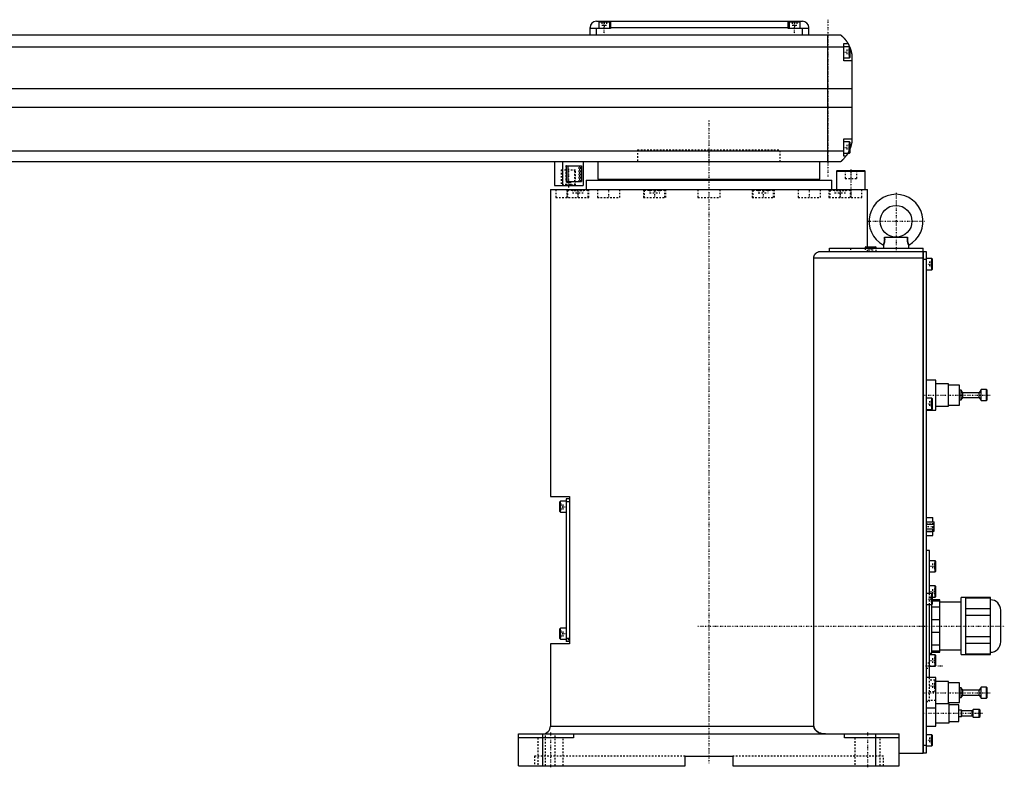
# Model space of a CAD drawing. Extents: x -1056 to 186, y -1 to 900.
# Tile 4 of 4: x -435 to 186, y -1 to 470. Entities that reach past the tile are written whole.
import ezdxf

# ---------------------------------------------------------------- set-up
doc = ezdxf.new("R2010")
doc.units = 0
doc.linetypes.add('CENTER', pattern=[1.5, 0.45, -0.5, 0.05, -0.5])
doc.linetypes.add('DASHED', pattern=[2, 1, -1])
for name, color, linetype in [('AM_0', 7, 'CONTINUOUS'), ('AM_3', 7, 'DASHED'), ('AM_7', 7, 'CENTER')]:
    doc.layers.add(name, color=color, linetype=linetype)

msp = doc.modelspace()

# ---------------------------------------------------------------- linework, layer by layer
at = {"layer": 'AM_0', "color": 7, "linetype": 'CONTINUOUS'}
for p, q in [((-71, 469), (59, 469)), ((-69.5, 468.5), (-69.5, 464.5)), ((-62.5, 468.5), (-69.5, 468.5)), ((-66, 469), (-66, 468.5)), ((-62.5, 464.5), (-62.5, 468.5)), ((-62, 469), (-62, 464.5)), ((50, 464.5), (50, 469)), ((50.5, 468.5), (50.5, 464.5)), ((57.5, 468.5), (50.5, 468.5)), ((54, 469), (54, 468.5)), ((57.5, 464.5), (57.5, 468.5)), ((-667, 460.5), (83, 460.5)), ((-75, 460.5), (-75, 465)), ((-62, 464.5), (-75, 464.5)), ((-71, 460.5), (-71, 464.5)), ((-62, 465), (50, 465)), ((63, 464.5), (50, 464.5)), ((59, 460.5), (59, 464.5)), ((63, 460.5), (63, 465)), ((75, 380.5), (75, 460.5)), ((85, 444), (85, 455)), ((85, 455), (87.65, 455)), ((85, 452.8), (-669, 452.8)), ((88.6, 453), (85, 453)), ((89, 452.6), (88.6, 453)), ((88.6, 446), (88.6, 453)), ((89, 446.4), (89, 452.6)), ((90, 448.5), (90, 392.5)), ((85, 446), (88.6, 446)), ((90, 444), (85, 444)), ((88.6, 446), (89, 446.4)), ((90, 426.46), (-674, 426.46)), ((90, 414.6), (-674, 414.6)), ((85, 384), (85, 395)), ((85, 395), (90, 395)), ((88.6, 393), (85, 393)), ((89, 392.6), (88.6, 393)), ((88.6, 386), (88.6, 393)), ((89, 386.4), (89, 392.6)), ((85, 387.22), (-669, 387.22)), ((85, 386), (88.6, 386)), ((88.6, 386), (89, 386.4)), ((83, 380.5), (-667, 380.5)), ((-97.35, 380.5), (-97.35, 365.5)), ((-92.35, 380.5), (-92.35, 365.5)), ((-79.35, 380.5), (-79.35, 365.5)), ((-70, 380.5), (-70, 369.5)), ((70, 369.5), (70, 380.5)), ((86.34, 384), (85, 384)), ((-89.85, 378), (-80.42, 378)), ((-89.85, 368), (-89.85, 378)), ((-88.74, 368), (-88.74, 378)), ((-80.42, 378), (-80.42, 368)), ((80.9, 375), (80.5, 374.6)), ((80.5, 374.6), (80.5, 363)), ((80.5, 374.6), (98.5, 374.6)), ((80.9, 375), (98.1, 375)), ((98.5, 374.6), (98.1, 375)), ((98.5, 363), (98.5, 374.6)), ((-89.85, 368), (-80.42, 368)), ((-77.5, 369), (-77.5, 363)), ((-77.5, 369), (77.5, 369)), ((-70, 369.5), (70, 369.5)), ((-55, 369.5), (-55, 369)), ((55, 369), (55, 369.5)), ((77.5, 363), (77.5, 369)), ((-100, 363), (-100, 169.7)), ((-100, 363), (100, 363)), ((-97.35, 365.5), (-79.35, 365.5)), ((100, 327), (100, 363)), ((110.72, 333), (125.28, 333)), ((70.42, 324), (135, 324)), ((75.99, 326), (135, 326)), ((75.99, 324), (75.99, 326)), ((98.9, 327), (98.5, 326.6)), ((98.5, 326.6), (98.5, 326)), ((98.5, 326.6), (105.5, 326.6)), ((98.9, 327), (105.1, 327)), ((105.5, 326.6), (105.1, 327)), ((105.5, 326), (105.5, 326.6)), ((110, 328), (110, 326)), ((126, 326), (126, 328)), ((135, 8), (135, 326)), ((135, 323.95), (135.05, 323.95)), ((135.05, 324), (137, 324)), ((135.05, 324), (135.05, 8)), ((137, 324), (137, 8)), ((66.14, 25), (66.14, 320)), ((66.14, 320), (135, 320)), ((135, 318.95), (135.05, 318.95)), ((137, 319), (135.05, 319)), ((140.6, 319.5), (137, 319.5)), ((141, 319.1), (140.6, 319.5)), ((140.6, 312.5), (140.6, 319.5)), ((141, 312.9), (141, 319.1)), ((137, 312.5), (140.6, 312.5)), ((140.6, 312.5), (141, 312.9)), ((143, 243), (137, 243)), ((143, 224), (143, 243)), ((151, 240.5), (143, 240.5)), ((151, 226.5), (151, 240.5)), ((158, 239.75), (151, 239.75)), ((158, 227.25), (158, 239.75)), ((159.1, 236.5), (158, 236.5)), ((160, 235), (159.1, 236.5)), ((159.1, 230.5), (159.1, 236.5)), ((171.7, 237), (170.5, 235)), ((175, 237), (171.7, 237)), ((171.7, 230), (171.7, 237)), ((175.5, 236.5), (175, 237)), ((175, 230), (175, 237)), ((175.5, 230.5), (175.5, 236.5)), ((140.6, 231.5), (137, 231.5)), ((141, 231.1), (140.6, 231.5)), ((140.6, 224.5), (140.6, 231.5)), ((141, 224.9), (141, 231.1)), ((158, 230.5), (159.1, 230.5)), ((159.1, 230.5), (160, 232)), ((170.5, 235), (160, 235)), ((160, 232), (160, 235)), ((160, 232), (170.5, 232)), ((170.5, 232), (170.5, 235)), ((170.5, 232), (171.7, 230)), ((171.7, 230), (175, 230)), ((175, 230), (175.5, 230.5)), ((137, 224.5), (140.6, 224.5)), ((137, 224), (143, 224)), ((140.6, 224.5), (141, 224.9)), ((143, 226.5), (151, 226.5)), ((151, 227.25), (158, 227.25)), ((-100, 169.7), (-88, 169.7)), ((-88, 168.2), (-90, 168.2)), ((-90, 168.2), (-90, 78.2)), ((-88, 169.7), (-88, 76.7)), ((-93.6, 166.7), (-94, 166.3)), ((-94, 160.1), (-94, 166.3)), ((-90, 166.7), (-93.6, 166.7)), ((-93.6, 159.7), (-93.6, 166.7)), ((-88, 166.2), (-90, 166.2)), ((-94, 160.1), (-93.6, 159.7)), ((-93.6, 159.7), (-90, 159.7)), ((137, 156.4), (141.1, 156.4)), ((141.1, 153.59), (141.1, 156.4)), ((137, 153.59), (142, 153.59)), ((137, 152.14), (142, 152.14)), ((137, 149.26), (142, 149.26)), ((142, 147.81), (142, 153.59)), ((137, 147.81), (142, 147.81)), ((137, 147.53), (141.1, 147.53)), ((137, 145), (141.1, 145)), ((141.1, 145), (141.1, 147.81)), ((139, 135.5), (137, 135.5)), ((139, 108.5), (139, 135.5)), ((142.6, 129.17), (139, 129.17)), ((143, 128.77), (142.6, 129.17)), ((142.6, 122.17), (142.6, 129.17)), ((143, 122.57), (143, 128.77)), ((139, 122.17), (142.6, 122.17)), ((142.6, 122.17), (143, 122.57)), ((142.6, 113.25), (139, 113.25)), ((143, 112.85), (142.6, 113.25)), ((142.6, 106.25), (142.6, 113.25)), ((143, 106.65), (143, 112.85)), ((140.6, 108.5), (137, 108.5)), ((141, 108.1), (140.6, 108.5)), ((140.6, 101.5), (140.6, 108.5)), ((141, 101.9), (141, 108.1)), ((141, 106.25), (142.6, 106.25)), ((142.6, 106.25), (143, 106.65)), ((162, 106), (159, 106)), ((159, 70), (159, 106)), ((162, 70), (162, 106)), ((177.5, 105.88), (162, 105.88)), ((162, 105.73), (177.5, 105.73)), ((177.5, 70.12), (177.5, 105.88)), ((137, 101.5), (140.6, 101.5)), ((139, 55.5), (139, 101.5)), ((140.5, 71), (140.5, 101.52)), ((145.5, 99.84), (140.5, 99.84)), ((140.6, 101.5), (141, 101.9)), ((145.5, 104.5), (141, 104.5)), ((141, 103.87), (145.5, 103.87)), ((145.5, 71.5), (145.5, 104.5)), ((159, 103), (145.5, 103)), ((177.5, 98.85), (162, 98.85)), ((162, 94.88), (177.5, 94.88)), ((184, 78), (184, 98)), ((140.5, 92.03), (145.5, 92.03)), ((-93.6, 86.7), (-94, 86.3)), ((-94, 80.1), (-94, 86.3)), ((-90, 86.7), (-93.6, 86.7)), ((-93.6, 79.7), (-93.6, 86.7)), ((145.5, 83.97), (140.5, 83.97)), ((177.5, 81.12), (162, 81.12)), ((-100, 76.7), (-100, 25)), ((-88, 76.7), (-100, 76.7)), ((-94, 80.1), (-93.6, 79.7)), ((-93.6, 79.7), (-90, 79.7)), ((-88, 80.2), (-90, 80.2)), ((-88, 78.2), (-90, 78.2)), ((140.5, 76.16), (145.5, 76.16)), ((162, 77.15), (177.5, 77.15)), ((139, 71), (140.5, 71)), ((142.6, 69.75), (139, 69.75)), ((145.5, 72.13), (140.5, 72.13)), ((140.5, 71.5), (145.5, 71.5)), ((143, 69.35), (142.6, 69.75)), ((142.6, 62.75), (142.6, 69.75)), ((143, 63.15), (143, 69.35)), ((145.5, 73), (159, 73)), ((159, 70), (162, 70)), ((177.5, 70.27), (162, 70.27)), ((162, 70.12), (177.5, 70.12)), ((139, 62.75), (142.6, 62.75)), ((142.6, 62.75), (143, 63.15)), ((143, 55.5), (137, 55.5)), ((143, 25), (143, 55.5)), ((151, 53), (143, 53)), ((151, 39), (151, 53)), ((158, 52.25), (151, 52.25)), ((158, 39.75), (158, 52.25)), ((159.1, 49), (158, 49)), ((160, 47.5), (159.1, 49)), ((159.1, 43), (159.1, 49)), ((159.1, 43), (160, 44.5)), ((170.5, 47.5), (160, 47.5)), ((160, 44.5), (160, 47.5)), ((160, 44.5), (170.5, 44.5)), ((171.7, 49.5), (170.5, 47.5)), ((170.5, 44.5), (170.5, 47.5)), ((170.5, 44.5), (171.7, 42.5)), ((175, 49.5), (171.7, 49.5)), ((171.7, 42.5), (171.7, 49.5)), ((175.5, 49), (175, 49.5)), ((175, 42.5), (175, 49.5)), ((175.5, 43), (175.5, 49)), ((151.5, 39), (143, 39)), ((151, 39.75), (158, 39.75)), ((151.5, 27), (151.5, 39)), ((157.5, 38.25), (151.5, 38.25)), ((157.5, 27.75), (157.5, 38.25)), ((158, 43), (159.1, 43)), ((171.7, 42.5), (175, 42.5)), ((175, 42.5), (175.5, 43)), ((137, 36.5), (143, 36.5)), ((159.2, 35), (157.5, 35)), ((159.5, 34.5), (159.2, 35)), ((159.2, 31), (159.2, 35)), ((159.2, 31), (159.5, 31.5)), ((166, 34.5), (159.5, 34.5)), ((159.5, 31.5), (159.5, 34.5)), ((159.5, 31.5), (166, 31.5)), ((166.6, 35.5), (166, 34.5)), ((166, 31.5), (166, 34.5)), ((166, 31.5), (166.6, 30.5)), ((170.5, 35.5), (166.6, 35.5)), ((166.6, 30.5), (166.6, 35.5)), ((171, 35), (170.5, 35.5)), ((170.5, 30.5), (170.5, 35.5)), ((171, 31), (171, 35)), ((-100, 25), (66.14, 25)), ((137, 25), (143, 25)), ((143, 27), (151.5, 27)), ((151.5, 27.75), (157.5, 27.75)), ((157.5, 31), (159.2, 31)), ((166.6, 30.5), (170.5, 30.5)), ((170.5, 30.5), (171, 31)), ((-120, 0), (-120, 20)), ((-120, 20), (120, 20)), ((-105, 20), (-105, 0)), ((-85.5, 20), (-85.5, 17.5)), ((85.5, 17.5), (85.5, 20)), ((105, 20), (105, 0)), ((120, 0), (120, 20)), ((140.6, 19.5), (137, 19.5)), ((141, 19.1), (140.6, 19.5)), ((140.6, 12.5), (140.6, 19.5)), ((141, 12.9), (141, 19.1)), ((-85.5, 17.5), (-120, 17.5)), ((120, 17.5), (85.5, 17.5)), ((135, 13.05), (135.05, 13.05)), ((135.05, 13), (137, 13)), ((137, 12.5), (140.6, 12.5)), ((140.6, 12.5), (141, 12.9)), ((120, 8), (135, 8)), ((135, 8.05), (135.05, 8.05)), ((137, 8), (135.05, 8)), ((-120, 0), (-15, 0)), ((-15, 0), (-15, 6)), ((-15, 6), (15, 6)), ((15, 6), (15, 0)), ((15, 0), (120, 0))]:
    msp.add_line(p, q, dxfattribs=at)
for points in [[(83, 460.5, 0), (83, 460.5, 0), (83, 460.5, 0), (83, 460.5, 0), (83.01, 460.5, 0), (83.01, 460.49, 0), (83.01, 460.49, 0), (83.02, 460.49, 0), (83.02, 460.48, 0), (83.03, 460.47, 0), (83.04, 460.47, 0), (83.05, 460.46, 0), (83.05, 460.46, 0), (83.06, 460.45, 0), (83.08, 460.44, 0), (83.09, 460.42, 0), (83.11, 460.41, 0), (83.12, 460.4, 0), (83.13, 460.39, 0), (83.14, 460.38, 0), (83.16, 460.37, 0), (83.18, 460.35, 0), (83.19, 460.34, 0), (83.2, 460.33, 0), (83.23, 460.31, 0), (83.25, 460.29, 0), (83.27, 460.28, 0), (83.28, 460.27, 0), (83.3, 460.24, 0), (83.33, 460.22, 0), (83.36, 460.2, 0), (83.39, 460.17, 0), (83.42, 460.14, 0), (83.44, 460.13, 0), (83.46, 460.11, 0), (83.49, 460.08, 0), (83.52, 460.05, 0), (83.56, 460.02, 0), (83.6, 459.99, 0), (83.63, 459.96, 0), (83.65, 459.94, 0), (83.67, 459.92, 0), (83.71, 459.89, 0), (83.75, 459.85, 0), (83.79, 459.81, 0), (83.83, 459.77, 0), (83.88, 459.74, 0), (83.9, 459.72, 0), (83.92, 459.69, 0), (83.96, 459.65, 0), (84.01, 459.61, 0), (84.06, 459.57, 0), (84.1, 459.52, 0), (84.15, 459.48, 0), (84.17, 459.46, 0), (84.2, 459.43, 0), (84.25, 459.39, 0), (84.29, 459.34, 0), (84.34, 459.29, 0), (84.39, 459.24, 0), (84.44, 459.19, 0), (84.47, 459.17, 0), (84.49, 459.14, 0), (84.54, 459.09, 0), (84.6, 459.04, 0), (84.62, 459.01, 0), (84.65, 458.98, 0), (84.7, 458.93, 0), (84.75, 458.87, 0), (84.78, 458.85, 0), (84.81, 458.82, 0), (84.86, 458.76, 0), (84.91, 458.71, 0), (84.97, 458.65, 0), (85.02, 458.59, 0), (85.07, 458.53, 0), (85.1, 458.5, 0), (85.13, 458.47, 0), (85.18, 458.41, 0), (85.24, 458.35, 0), (85.29, 458.28, 0), (85.35, 458.22, 0), (85.41, 458.16, 0), (85.43, 458.12, 0), (85.46, 458.09, 0), (85.52, 458.02, 0), (85.58, 457.96, 0), (85.63, 457.89, 0), (85.69, 457.82, 0), (85.75, 457.75, 0), (85.78, 457.72, 0), (85.81, 457.68, 0), (85.86, 457.61, 0), (85.92, 457.54, 0), (85.98, 457.46, 0), (86.04, 457.39, 0), (86.1, 457.32, 0), (86.13, 457.28, 0), (86.15, 457.24, 0), (86.21, 457.16, 0), (86.27, 457.09, 0), (86.33, 457.01, 0), (86.39, 456.93, 0), (86.45, 456.85, 0), (86.48, 456.81, 0), (86.51, 456.77, 0), (86.56, 456.69, 0), (86.62, 456.61, 0), (86.65, 456.57, 0), (86.68, 456.52, 0), (86.74, 456.44, 0), (86.8, 456.36, 0), (86.83, 456.32, 0), (86.85, 456.27, 0), (86.91, 456.19, 0), (86.97, 456.1, 0), (87.02, 456.02, 0), (87.08, 455.93, 0), (87.14, 455.84, 0), (87.16, 455.8, 0), (87.19, 455.76, 0), (87.25, 455.67, 0), (87.3, 455.58, 0), (87.49, 455.27, 0), (87.65, 455, 0)], [(87.65, 455, 0), (87.65, 455, 0), (87.66, 454.98, 0), (87.67, 454.96, 0), (87.68, 454.94, 0), (87.7, 454.91, 0), (87.73, 454.86, 0), (87.77, 454.79, 0), (87.82, 454.7, 0), (87.87, 454.6, 0), (87.93, 454.49, 0), (87.96, 454.43, 0), (88, 454.36, 0), (88.07, 454.23, 0), (88.14, 454.08, 0), (88.22, 453.92, 0), (88.31, 453.76, 0), (88.39, 453.58, 0), (88.43, 453.49, 0), (88.47, 453.4, 0), (88.56, 453.21, 0), (88.65, 453.01, 0), (88.69, 452.91, 0)], [(89, 452.14, 0), (89.03, 452.05, 0), (89.1, 451.86, 0), (89.17, 451.67, 0), (89.21, 451.57, 0), (89.24, 451.48, 0), (89.31, 451.28, 0), (89.37, 451.08, 0), (89.43, 450.87, 0), (89.49, 450.67, 0), (89.55, 450.46, 0), (89.58, 450.36, 0), (89.61, 450.26, 0), (89.66, 450.05, 0), (89.72, 449.85, 0), (89.77, 449.64, 0), (89.81, 449.44, 0), (89.86, 449.23, 0), (89.88, 449.13, 0), (89.9, 449.03, 0), (89.94, 448.82, 0), (89.98, 448.61, 0), (90, 448.5, 0)], [(90, 392.5, 0), (89.98, 392.41, 0), (89.95, 392.22, 0), (89.91, 392.03, 0), (89.89, 391.93, 0), (89.87, 391.83, 0), (89.83, 391.63, 0), (89.78, 391.43, 0), (89.73, 391.22, 0), (89.68, 391.01, 0), (89.63, 390.8, 0), (89.6, 390.7, 0), (89.57, 390.59, 0), (89.51, 390.39, 0), (89.45, 390.18, 0), (89.38, 389.97, 0), (89.32, 389.76, 0), (89.25, 389.56, 0), (89.22, 389.46, 0), (89.18, 389.36, 0), (89.11, 389.16, 0), (89.04, 388.96, 0), (89, 388.86, 0)], [(87.65, 386, 0), (87.59, 385.9, 0), (87.48, 385.71, 0), (87.37, 385.53, 0), (87.32, 385.45, 0), (87.27, 385.36, 0), (87.16, 385.2, 0), (87.06, 385.04, 0), (86.96, 384.89, 0), (86.87, 384.75, 0), (86.78, 384.62, 0), (86.74, 384.56, 0), (86.7, 384.5, 0), (86.62, 384.39, 0), (86.55, 384.29, 0), (86.49, 384.21, 0), (86.44, 384.14, 0), (86.4, 384.08, 0), (86.38, 384.06, 0), (86.37, 384.04, 0), (86.35, 384.02, 0), (86.34, 384, 0), (86.34, 384, 0)], [(86.34, 384, 0), (86.2, 383.81, 0), (85.92, 383.45, 0), (85.64, 383.11, 0), (85.5, 382.95, 0), (85.36, 382.79, 0), (85.1, 382.49, 0), (84.84, 382.22, 0), (84.59, 381.96, 0), (84.45, 381.81, 0), (84.41, 381.77, 0), (84.37, 381.73, 0), (84.35, 381.71, 0), (84.33, 381.69, 0), (84.29, 381.66, 0), (84.25, 381.62, 0), (84.21, 381.58, 0), (84.17, 381.55, 0), (84.14, 381.51, 0), (84.12, 381.49, 0), (84.1, 381.47, 0), (84.06, 381.44, 0), (84.03, 381.4, 0), (84.01, 381.39, 0), (83.99, 381.37, 0), (83.96, 381.34, 0), (83.92, 381.31, 0), (83.9, 381.29, 0), (83.89, 381.27, 0), (83.85, 381.24, 0), (83.82, 381.21, 0), (83.79, 381.18, 0), (83.75, 381.15, 0), (83.72, 381.12, 0), (83.71, 381.11, 0), (83.69, 381.09, 0), (83.66, 381.07, 0), (83.63, 381.04, 0), (83.6, 381.01, 0), (83.57, 380.99, 0), (83.54, 380.96, 0), (83.53, 380.95, 0), (83.52, 380.94, 0), (83.49, 380.91, 0), (83.46, 380.89, 0), (83.44, 380.87, 0), (83.41, 380.85, 0), (83.39, 380.83, 0), (83.38, 380.82, 0), (83.37, 380.81, 0), (83.34, 380.79, 0), (83.32, 380.77, 0), (83.3, 380.75, 0), (83.28, 380.73, 0), (83.26, 380.72, 0), (83.25, 380.71, 0), (83.24, 380.7, 0), (83.22, 380.69, 0), (83.2, 380.67, 0), (83.19, 380.66, 0), (83.17, 380.64, 0), (83.16, 380.63, 0), (83.15, 380.62, 0), (83.14, 380.62, 0), (83.13, 380.61, 0), (83.11, 380.59, 0), (83.11, 380.59, 0), (83.1, 380.58, 0), (83.09, 380.57, 0), (83.08, 380.57, 0), (83.07, 380.56, 0), (83.07, 380.56, 0), (83.06, 380.55, 0), (83.05, 380.54, 0), (83.04, 380.54, 0), (83.04, 380.53, 0), (83.03, 380.52, 0), (83.03, 380.52, 0), (83.02, 380.52, 0), (83.02, 380.51, 0), (83.01, 380.51, 0), (83, 380.5, 0), (83, 380.5, 0)], [(110.72, 333, 0), (110.74, 332.81, 0), (110.76, 332.58, 0), (110.77, 332.51, 0), (110.77, 332.45, 0), (110.77, 332.42, 0), (110.78, 332.38, 0), (110.78, 332.32, 0), (110.78, 332.25, 0), (110.79, 332.18, 0), (110.79, 332.12, 0), (110.8, 332.05, 0), (110.8, 332.02, 0), (110.8, 331.99, 0), (110.8, 331.92, 0), (110.8, 331.85, 0), (110.8, 331.82, 0), (110.8, 331.79, 0), (110.81, 331.72, 0), (110.81, 331.65, 0), (110.81, 331.62, 0), (110.81, 331.59, 0), (110.81, 331.52, 0), (110.81, 331.45, 0), (110.8, 331.39, 0), (110.8, 331.32, 0), (110.8, 331.26, 0), (110.8, 331.22, 0), (110.8, 331.19, 0), (110.8, 331.12, 0), (110.79, 331.06, 0), (110.79, 330.99, 0), (110.78, 330.93, 0), (110.78, 330.86, 0), (110.78, 330.83, 0), (110.77, 330.8, 0), (110.77, 330.73, 0), (110.76, 330.67, 0), (110.76, 330.61, 0), (110.75, 330.54, 0), (110.74, 330.48, 0), (110.74, 330.45, 0), (110.73, 330.42, 0), (110.72, 330.35, 0), (110.72, 330.29, 0), (110.71, 330.23, 0), (110.7, 330.17, 0), (110.69, 330.11, 0), (110.68, 330.08, 0), (110.68, 330.05, 0), (110.66, 329.99, 0), (110.65, 329.93, 0), (110.64, 329.87, 0), (110.63, 329.81, 0), (110.62, 329.76, 0), (110.61, 329.73, 0), (110.6, 329.7, 0), (110.59, 329.64, 0), (110.58, 329.59, 0), (110.57, 329.56, 0), (110.56, 329.53, 0), (110.55, 329.48, 0), (110.54, 329.43, 0), (110.53, 329.4, 0), (110.52, 329.37, 0), (110.51, 329.32, 0), (110.49, 329.27, 0), (110.48, 329.22, 0), (110.46, 329.17, 0), (110.45, 329.12, 0), (110.44, 329.1, 0), (110.43, 329.08, 0), (110.42, 329.03, 0), (110.4, 328.99, 0), (110.39, 328.94, 0), (110.37, 328.9, 0), (110.36, 328.85, 0), (110.35, 328.83, 0), (110.34, 328.81, 0), (110.33, 328.77, 0), (110.31, 328.73, 0), (110.3, 328.69, 0), (110.28, 328.66, 0), (110.27, 328.62, 0), (110.26, 328.6, 0), (110.26, 328.58, 0), (110.24, 328.55, 0), (110.23, 328.51, 0), (110.22, 328.48, 0), (110.2, 328.45, 0), (110.19, 328.42, 0), (110.18, 328.4, 0), (110.18, 328.39, 0), (110.17, 328.36, 0), (110.15, 328.33, 0), (110.14, 328.31, 0), (110.13, 328.28, 0), (110.12, 328.26, 0), (110.11, 328.25, 0), (110.11, 328.23, 0), (110.1, 328.21, 0), (110.09, 328.19, 0), (110.09, 328.18, 0), (110.08, 328.17, 0), (110.07, 328.15, 0), (110.06, 328.13, 0), (110.06, 328.13, 0), (110.06, 328.12, 0), (110.05, 328.1, 0), (110.04, 328.09, 0), (110.04, 328.07, 0), (110.03, 328.06, 0), (110.02, 328.05, 0), (110.02, 328.05, 0), (110.02, 328.04, 0), (110.02, 328.03, 0), (110.01, 328.02, 0), (110.01, 328.02, 0), (110.01, 328.01, 0), (110, 328.01, 0), (110, 328.01, 0), (110, 328, 0), (110, 328, 0), (110, 328, 0), (110, 328, 0)], [(110.72, 333, 0), (110.74, 332.81, 0), (110.76, 332.58, 0), (110.77, 332.51, 0), (110.77, 332.45, 0), (110.77, 332.42, 0), (110.78, 332.38, 0), (110.78, 332.32, 0), (110.78, 332.25, 0), (110.79, 332.18, 0), (110.79, 332.12, 0), (110.8, 332.05, 0), (110.8, 332.02, 0), (110.8, 331.99, 0), (110.8, 331.92, 0), (110.8, 331.85, 0), (110.8, 331.82, 0), (110.8, 331.79, 0), (110.81, 331.72, 0), (110.81, 331.65, 0), (110.81, 331.62, 0), (110.81, 331.59, 0), (110.81, 331.52, 0), (110.81, 331.45, 0), (110.8, 331.39, 0), (110.8, 331.32, 0), (110.8, 331.26, 0), (110.8, 331.22, 0), (110.8, 331.19, 0), (110.8, 331.12, 0), (110.79, 331.06, 0), (110.79, 330.99, 0), (110.78, 330.93, 0), (110.78, 330.86, 0), (110.78, 330.83, 0), (110.77, 330.8, 0), (110.77, 330.73, 0), (110.76, 330.67, 0), (110.76, 330.61, 0), (110.75, 330.54, 0), (110.74, 330.48, 0), (110.74, 330.45, 0), (110.73, 330.42, 0), (110.72, 330.35, 0), (110.72, 330.29, 0), (110.71, 330.23, 0), (110.7, 330.17, 0), (110.69, 330.11, 0), (110.68, 330.08, 0), (110.68, 330.05, 0), (110.66, 329.99, 0), (110.65, 329.93, 0), (110.64, 329.87, 0), (110.63, 329.81, 0), (110.62, 329.76, 0), (110.61, 329.73, 0), (110.6, 329.7, 0), (110.59, 329.64, 0), (110.58, 329.59, 0), (110.57, 329.56, 0), (110.56, 329.53, 0), (110.55, 329.48, 0), (110.54, 329.43, 0), (110.53, 329.4, 0), (110.52, 329.37, 0), (110.51, 329.32, 0), (110.49, 329.27, 0), (110.48, 329.22, 0), (110.46, 329.17, 0), (110.45, 329.12, 0), (110.44, 329.1, 0), (110.43, 329.08, 0), (110.42, 329.03, 0), (110.4, 328.99, 0), (110.39, 328.94, 0), (110.37, 328.9, 0), (110.36, 328.85, 0), (110.35, 328.83, 0), (110.34, 328.81, 0), (110.33, 328.77, 0), (110.31, 328.73, 0), (110.3, 328.69, 0), (110.28, 328.66, 0), (110.27, 328.62, 0), (110.26, 328.6, 0), (110.26, 328.58, 0), (110.24, 328.55, 0), (110.23, 328.51, 0), (110.22, 328.48, 0), (110.2, 328.45, 0), (110.19, 328.42, 0), (110.18, 328.4, 0), (110.18, 328.39, 0), (110.17, 328.36, 0), (110.15, 328.33, 0), (110.14, 328.31, 0), (110.13, 328.28, 0), (110.12, 328.26, 0), (110.11, 328.25, 0), (110.11, 328.23, 0), (110.1, 328.21, 0), (110.09, 328.19, 0), (110.09, 328.18, 0), (110.08, 328.17, 0), (110.07, 328.15, 0), (110.06, 328.13, 0), (110.06, 328.13, 0), (110.06, 328.12, 0), (110.05, 328.1, 0), (110.04, 328.09, 0), (110.04, 328.07, 0), (110.03, 328.06, 0), (110.02, 328.05, 0), (110.02, 328.05, 0), (110.02, 328.04, 0), (110.02, 328.03, 0), (110.01, 328.02, 0), (110.01, 328.02, 0), (110.01, 328.01, 0), (110, 328.01, 0), (110, 328.01, 0), (110, 328, 0), (110, 328, 0), (110, 328, 0), (110, 328, 0)], [(126, 328, 0), (126, 328, 0), (126, 328, 0), (126, 328, 0), (126, 328.01, 0), (126, 328.01, 0), (125.99, 328.01, 0), (125.99, 328.02, 0), (125.99, 328.02, 0), (125.98, 328.03, 0), (125.98, 328.04, 0), (125.98, 328.05, 0), (125.98, 328.05, 0), (125.97, 328.06, 0), (125.96, 328.07, 0), (125.96, 328.09, 0), (125.95, 328.1, 0), (125.94, 328.12, 0), (125.94, 328.13, 0), (125.94, 328.13, 0), (125.93, 328.15, 0), (125.92, 328.17, 0), (125.91, 328.18, 0), (125.91, 328.19, 0), (125.9, 328.21, 0), (125.89, 328.23, 0), (125.89, 328.25, 0), (125.88, 328.26, 0), (125.87, 328.28, 0), (125.86, 328.31, 0), (125.85, 328.33, 0), (125.83, 328.36, 0), (125.82, 328.39, 0), (125.82, 328.4, 0), (125.81, 328.42, 0), (125.8, 328.45, 0), (125.78, 328.48, 0), (125.77, 328.51, 0), (125.76, 328.55, 0), (125.74, 328.58, 0), (125.74, 328.6, 0), (125.73, 328.62, 0), (125.72, 328.66, 0), (125.7, 328.69, 0), (125.69, 328.73, 0), (125.67, 328.77, 0), (125.66, 328.81, 0), (125.65, 328.83, 0), (125.64, 328.85, 0), (125.63, 328.9, 0), (125.61, 328.94, 0), (125.6, 328.99, 0), (125.58, 329.03, 0), (125.57, 329.08, 0), (125.56, 329.1, 0), (125.55, 329.12, 0), (125.54, 329.17, 0), (125.52, 329.22, 0), (125.51, 329.27, 0), (125.49, 329.32, 0), (125.48, 329.37, 0), (125.47, 329.4, 0), (125.46, 329.43, 0), (125.45, 329.48, 0), (125.44, 329.53, 0), (125.43, 329.56, 0), (125.42, 329.59, 0), (125.41, 329.64, 0), (125.4, 329.7, 0), (125.39, 329.73, 0), (125.38, 329.75, 0), (125.37, 329.81, 0), (125.36, 329.87, 0), (125.35, 329.93, 0), (125.34, 329.99, 0), (125.32, 330.05, 0), (125.32, 330.08, 0), (125.31, 330.11, 0), (125.3, 330.17, 0), (125.29, 330.23, 0), (125.28, 330.29, 0), (125.28, 330.35, 0), (125.27, 330.42, 0), (125.26, 330.45, 0), (125.26, 330.48, 0), (125.25, 330.54, 0), (125.24, 330.61, 0), (125.24, 330.67, 0), (125.23, 330.73, 0), (125.23, 330.8, 0), (125.22, 330.83, 0), (125.22, 330.86, 0), (125.22, 330.93, 0), (125.21, 330.99, 0), (125.21, 331.06, 0), (125.2, 331.12, 0), (125.2, 331.19, 0), (125.2, 331.22, 0), (125.2, 331.26, 0), (125.2, 331.32, 0), (125.2, 331.39, 0), (125.19, 331.46, 0), (125.19, 331.52, 0), (125.19, 331.59, 0), (125.19, 331.62, 0), (125.19, 331.65, 0), (125.19, 331.72, 0), (125.2, 331.79, 0), (125.2, 331.82, 0), (125.2, 331.85, 0), (125.2, 331.92, 0), (125.2, 331.99, 0), (125.2, 332.02, 0), (125.2, 332.05, 0), (125.21, 332.12, 0), (125.21, 332.19, 0), (125.22, 332.25, 0), (125.22, 332.32, 0), (125.22, 332.38, 0), (125.23, 332.42, 0), (125.23, 332.45, 0), (125.23, 332.51, 0), (125.24, 332.58, 0), (125.26, 332.81, 0), (125.28, 333, 0)], [(66.14, 320, 0), (66.14, 320.03, 0), (66.15, 320.1, 0), (66.15, 320.17, 0), (66.15, 320.21, 0), (66.15, 320.24, 0), (66.16, 320.31, 0), (66.16, 320.38, 0), (66.17, 320.45, 0), (66.18, 320.52, 0), (66.19, 320.59, 0), (66.2, 320.62, 0), (66.21, 320.66, 0), (66.22, 320.73, 0), (66.23, 320.79, 0), (66.25, 320.86, 0), (66.27, 320.93, 0), (66.29, 321, 0), (66.3, 321.03, 0), (66.31, 321.06, 0), (66.33, 321.13, 0), (66.35, 321.19, 0), (66.36, 321.23, 0), (66.37, 321.26, 0), (66.4, 321.32, 0), (66.42, 321.39, 0), (66.44, 321.42, 0), (66.45, 321.45, 0), (66.48, 321.51, 0), (66.51, 321.57, 0), (66.54, 321.63, 0), (66.57, 321.69, 0), (66.6, 321.75, 0), (66.62, 321.78, 0), (66.63, 321.81, 0), (66.67, 321.87, 0), (66.7, 321.93, 0), (66.74, 321.98, 0), (66.77, 322.04, 0), (66.81, 322.09, 0), (66.83, 322.12, 0), (66.84, 322.14, 0), (66.88, 322.2, 0), (66.92, 322.25, 0), (66.96, 322.3, 0), (67, 322.35, 0), (67.04, 322.4, 0), (67.06, 322.42, 0), (67.08, 322.44, 0), (67.12, 322.49, 0), (67.16, 322.53, 0), (67.2, 322.58, 0), (67.24, 322.62, 0), (67.28, 322.66, 0), (67.3, 322.68, 0), (67.32, 322.7, 0), (67.36, 322.75, 0), (67.4, 322.79, 0), (67.45, 322.83, 0), (67.49, 322.86, 0), (67.53, 322.9, 0), (67.55, 322.92, 0), (67.58, 322.94, 0), (67.62, 322.98, 0), (67.67, 323.01, 0), (67.69, 323.03, 0), (67.83, 323.14, 0), (68.12, 323.33, 0), (68.41, 323.5, 0), (68.72, 323.64, 0), (69.03, 323.76, 0), (69.34, 323.86, 0), (69.5, 323.9, 0), (69.66, 323.93, 0), (69.97, 323.98, 0), (70.27, 324, 0), (70.42, 324, 0)], [(73.48, 20, 0), (73.23, 20, 0), (72.69, 20.03, 0), (72.14, 20.09, 0), (71.86, 20.13, 0), (71.59, 20.18, 0), (71.05, 20.3, 0), (70.53, 20.44, 0), (70.04, 20.6, 0), (69.53, 20.81, 0), (69.24, 20.95, 0), (69.16, 20.99, 0), (69.07, 21.03, 0), (69.03, 21.05, 0), (68.99, 21.07, 0), (68.91, 21.12, 0), (68.83, 21.16, 0), (68.79, 21.19, 0), (68.75, 21.21, 0), (68.67, 21.26, 0), (68.59, 21.3, 0), (68.55, 21.33, 0), (68.51, 21.35, 0), (68.44, 21.4, 0), (68.36, 21.45, 0), (68.29, 21.5, 0), (68.21, 21.55, 0), (68.14, 21.6, 0), (68.11, 21.63, 0), (68.07, 21.65, 0), (68, 21.71, 0), (67.93, 21.76, 0), (67.87, 21.81, 0), (67.8, 21.87, 0), (67.73, 21.92, 0), (67.7, 21.95, 0), (67.66, 21.98, 0), (67.6, 22.04, 0), (67.53, 22.11, 0), (67.46, 22.17, 0), (67.4, 22.23, 0), (67.33, 22.3, 0), (67.3, 22.33, 0), (67.27, 22.37, 0), (67.21, 22.44, 0), (67.15, 22.51, 0), (67.09, 22.58, 0), (67.03, 22.65, 0), (66.97, 22.72, 0), (66.94, 22.76, 0), (66.92, 22.79, 0), (66.86, 22.87, 0), (66.81, 22.94, 0), (66.76, 23.02, 0), (66.71, 23.09, 0), (66.67, 23.17, 0), (66.65, 23.21, 0), (66.62, 23.24, 0), (66.58, 23.32, 0), (66.54, 23.4, 0), (66.52, 23.43, 0), (66.5, 23.47, 0), (66.47, 23.55, 0), (66.43, 23.63, 0), (66.41, 23.68, 0), (66.4, 23.72, 0), (66.36, 23.8, 0), (66.33, 23.89, 0), (66.3, 23.98, 0), (66.28, 24.06, 0), (66.25, 24.15, 0), (66.24, 24.2, 0), (66.23, 24.24, 0), (66.21, 24.33, 0), (66.19, 24.42, 0), (66.18, 24.51, 0), (66.17, 24.6, 0), (66.16, 24.69, 0), (66.15, 24.74, 0), (66.15, 24.78, 0), (66.15, 24.87, 0), (66.14, 24.96, 0), (66.14, 25, 0)]]:
    msp.add_polyline3d(points, dxfattribs=at)
msp.add_circle((118, 343), 10, dxfattribs=at)
for centre, radius, start, end in [((-71, 465), 4, 90, 180), ((59, 465), 4, 0, 90), ((118, 343), 17, 298.07249, 241.92751), ((177.5, 98), 6.5, 0, 90), ((177.5, 78), 6.5, 270, 0), ((-105, 25), 5, 270, 0)]:
    msp.add_arc(centre, radius, start, end, dxfattribs=at)
at = {"layer": 'AM_3', "color": 6, "linetype": 'DASHED'}
for p, q in [((-67.5, 468.5), (-67.5, 466.5)), ((-67.5, 466.5), (-64.5, 466.5)), ((-66, 468.5), (-66, 464.5)), ((-64.5, 468.5), (-64.5, 466.5)), ((52.5, 468.5), (52.5, 466.5)), ((52.5, 466.5), (55.5, 466.5)), ((54, 468.5), (54, 464.5)), ((55.5, 468.5), (55.5, 466.5)), ((87, 451.23), (87, 447.77)), ((89, 451.23), (87, 451.23)), ((89, 450.37), (87, 450.37)), ((89, 448.63), (87, 448.63)), ((89, 447.77), (87, 447.77)), ((87, 391.23), (87, 387.77)), ((89, 391.23), (87, 391.23)), ((-45, 388), (-45, 380.5)), ((-45, 388), (45, 388)), ((-45, 388), (-45, 380.5)), ((-45, 388), (45, 388)), ((45, 380.5), (45, 388)), ((45, 380.5), (45, 388)), ((89, 390.37), (87, 390.37)), ((89, 388.63), (87, 388.63)), ((89, 387.77), (87, 387.77)), ((-93.1, 375.5), (-93.1, 365.5)), ((-93.1, 375.5), (-84.1, 375.5)), ((-92.6, 375.5), (-92.6, 365.9)), ((-90.17, 378), (-90.17, 368)), ((-89.85, 378), (-90.17, 378)), ((-89.06, 378), (-89.06, 368)), ((-84.6, 365.9), (-84.6, 375.5)), ((-84.1, 365.5), (-84.1, 375.5)), ((-81.85, 368), (-81.85, 378)), ((-81.53, 378), (-81.53, 368)), ((-80.74, 368), (-80.74, 378)), ((86, 375), (86, 370)), ((89.5, 375), (89.5, 370)), ((93, 375), (93, 370)), ((-90.33, 365.5), (-90.33, 367.5)), ((-86.87, 367.5), (-90.33, 367.5)), ((-90.17, 368), (-88.74, 368)), ((-89.47, 365.5), (-89.47, 367.5)), ((-87.73, 365.5), (-87.73, 367.5)), ((-86.87, 365.5), (-86.87, 367.5)), ((86, 370), (93, 370)), ((-96.5, 363), (-96.5, 358)), ((-92.6, 365.9), (-92.2, 365.5)), ((-92.6, 365.9), (-84.6, 365.9)), ((-89.69, 363), (-89.69, 358)), ((-88.79, 363), (-89.19, 362.6)), ((-89.19, 362.6), (-89.19, 358)), ((-89.19, 362.6), (-76.19, 362.6)), ((-86.12, 363), (-86.12, 361)), ((-86.12, 361), (-79.25, 361)), ((-85, 365.5), (-84.6, 365.9)), ((-84.8, 363), (-84.8, 361)), ((-84.01, 363), (-84.01, 361)), ((-82.5, 358), (-82.5, 363)), ((-81.36, 363), (-81.36, 361)), ((-80.58, 363), (-80.58, 361)), ((-79.25, 363), (-79.25, 361)), ((-76.19, 362.6), (-76.59, 363)), ((-76.19, 358), (-76.19, 362.6)), ((-75.69, 358), (-75.69, 363)), ((-70.29, 363), (-70.29, 358)), ((-56.29, 358), (-56.29, 363)), ((-41.25, 363), (-41.25, 358)), ((-40.35, 363), (-40.75, 362.6)), ((-40.75, 362.6), (-40.75, 358)), ((-40.75, 362.6), (-27.75, 362.6)), ((-37.45, 363), (-37.45, 361)), ((-37.45, 361), (-31.05, 361)), ((-37, 363), (-37, 361)), ((-34.7, 363), (-34.7, 361)), ((-33.8, 363), (-33.8, 361)), ((-31.5, 363), (-31.5, 361)), ((-31.05, 363), (-31.05, 361)), ((-27.75, 362.6), (-28.15, 363)), ((-27.75, 358), (-27.75, 362.6)), ((-27.25, 358), (-27.25, 363)), ((-7, 363), (-7, 358)), ((7, 358), (7, 363)), ((27.25, 363), (27.25, 358)), ((28.15, 363), (27.75, 362.6)), ((27.75, 362.6), (27.75, 358)), ((27.75, 362.6), (40.75, 362.6)), ((31.05, 363), (31.05, 361)), ((31.05, 361), (37.45, 361)), ((31.5, 363), (31.5, 361)), ((33.8, 363), (33.8, 361)), ((34.7, 363), (34.7, 361)), ((37, 363), (37, 361)), ((37.45, 363), (37.45, 361)), ((40.75, 362.6), (40.35, 363)), ((40.75, 358), (40.75, 362.6)), ((41.25, 358), (41.25, 363)), ((56.29, 363), (56.29, 358)), ((70.29, 358), (70.29, 363)), ((75.69, 363), (75.69, 358)), ((76.59, 363), (76.19, 362.6)), ((76.19, 362.6), (76.19, 358)), ((76.19, 362.6), (89.19, 362.6)), ((79.25, 363), (79.25, 361)), ((79.25, 361), (86.12, 361)), ((80.58, 363), (80.58, 361)), ((81.36, 363), (81.36, 361)), ((82.5, 363), (82.5, 358)), ((84.01, 363), (84.01, 361)), ((84.8, 363), (84.8, 361)), ((86.12, 363), (86.12, 361)), ((89.19, 362.6), (88.79, 363)), ((89.19, 358), (89.19, 362.6)), ((89.69, 358), (89.69, 363)), ((96.5, 358), (96.5, 363)), ((-96.5, 358), (-75.69, 358)), ((-70.29, 358), (-56.29, 358)), ((-41.25, 358), (-27.25, 358)), ((-7, 358), (7, 358)), ((27.25, 358), (41.25, 358)), ((56.29, 358), (70.29, 358)), ((75.69, 358), (96.5, 358)), ((89.3, 326), (89.3, 324)), ((98.5, 326), (98.5, 324)), ((100, 324), (100, 327)), ((100.5, 327), (100.5, 325)), ((100.5, 325), (103.5, 325)), ((102, 327), (102, 325)), ((103.5, 327), (103.5, 325)), ((105.5, 324), (105.5, 326)), ((141, 317.73), (139, 317.73)), ((139, 317.73), (139, 314.27)), ((141, 316.87), (139, 316.87)), ((141, 315.13), (139, 315.13)), ((141, 314.27), (139, 314.27)), ((141, 229.73), (139, 229.73)), ((139, 229.73), (139, 226.27)), ((141, 228.87), (139, 228.87)), ((141, 227.13), (139, 227.13)), ((141, 226.27), (139, 226.27)), ((-94, 164.93), (-92, 164.93)), ((-94, 164.07), (-92, 164.07)), ((-94, 162.33), (-92, 162.33)), ((-94, 161.47), (-92, 161.47)), ((-92, 161.47), (-92, 164.93)), ((142, 152.25), (137, 152.25)), ((137, 152.13), (141.1, 152.13)), ((137, 149.15), (142, 149.15)), ((141.1, 147.81), (141.1, 153.59)), ((143, 127.4), (141, 127.4)), ((141, 127.4), (141, 123.94)), ((143, 126.54), (141, 126.54)), ((143, 124.81), (141, 124.81)), ((143, 123.94), (141, 123.94)), ((139, 101.5), (139, 108.5)), ((141, 106.73), (139, 106.73)), ((139, 106.25), (141, 106.25)), ((141, 105.87), (139, 105.87)), ((141, 111.25), (141, 108.25)), ((143, 111.25), (141, 111.25)), ((143, 109.75), (141, 109.75)), ((143, 108.25), (141, 108.25)), ((140.5, 105), (139, 105)), ((141, 104.13), (139, 104.13)), ((141, 103.27), (139, 103.27)), ((140.5, 101.52), (140.5, 105)), ((141, 104.5), (140.5, 104.5)), ((140.5, 103.87), (141, 103.87)), ((-94, 84.93), (-92, 84.93)), ((-94, 84.07), (-92, 84.07)), ((-94, 82.33), (-92, 82.33)), ((-94, 81.47), (-92, 81.47)), ((-92, 81.47), (-92, 84.93)), ((-88, 79.2), (-90, 79.2)), ((139, 64.65), (137, 64.65)), ((141, 67.75), (141, 64.75)), ((143, 67.75), (141, 67.75)), ((143, 66.25), (141, 66.25)), ((143, 64.75), (141, 64.75)), ((137, 61.35), (139, 61.35)), ((139, 40.5), (139, 55.5)), ((142.6, 53.83), (139, 53.83)), ((143, 52.06), (141, 52.06)), ((141, 52.06), (141, 48.6)), ((143, 51.19), (141, 51.19)), ((143, 53.43), (142.6, 53.83)), ((142.6, 46.83), (142.6, 53.83)), ((139, 46.83), (142.6, 46.83)), ((143, 49.46), (141, 49.46)), ((143, 48.6), (141, 48.6)), ((142.6, 46.83), (143, 47.23)), ((143, 41), (137, 41)), ((137, 40.5), (139, 40.5)), ((-103, 0), (-103, 20)), ((-97, 0), (-97, 20)), ((-108, 17.5), (-108, 0)), ((-92, 0), (-92, 17.5)), ((92, 17.5), (92, 0)), ((108, 0), (108, 17.5)), ((141, 17.73), (139, 17.73)), ((139, 17.73), (139, 14.27)), ((141, 16.87), (139, 16.87)), ((141, 15.13), (139, 15.13)), ((141, 14.27), (139, 14.27)), ((-110, 6), (-110, 0)), ((-15, 6), (-110, 6)), ((110, 6), (15, 6)), ((110, 0), (110, 6))]:
    msp.add_line(p, q, dxfattribs=at)
for points in [[(88.69, 452.91, 0), (88.74, 452.79, 0), (88.84, 452.54, 0), (88.95, 452.28, 0), (89, 452.14, 0)], [(89, 388.86, 0), (88.97, 388.77, 0), (88.9, 388.6, 0), (88.83, 388.43, 0), (88.8, 388.34, 0), (88.76, 388.25, 0), (88.69, 388.08, 0), (88.61, 387.91, 0), (88.54, 387.74, 0), (88.46, 387.58, 0), (88.39, 387.41, 0), (88.35, 387.33, 0), (88.31, 387.25, 0), (88.23, 387.09, 0), (88.15, 386.94, 0), (88.08, 386.78, 0), (88, 386.63, 0), (87.92, 386.49, 0), (87.88, 386.41, 0), (87.84, 386.34, 0), (87.76, 386.2, 0), (87.69, 386.07, 0), (87.65, 386, 0)], [(110, 328, 0), (110, 328, 0), (110, 328, 0), (110, 328, 0), (110, 328.01, 0), (110, 328.01, 0), (110.01, 328.01, 0), (110.01, 328.02, 0), (110.01, 328.02, 0), (110.02, 328.03, 0), (110.02, 328.04, 0), (110.02, 328.05, 0), (110.02, 328.05, 0), (110.03, 328.06, 0), (110.04, 328.07, 0), (110.04, 328.09, 0), (110.05, 328.1, 0), (110.06, 328.12, 0), (110.06, 328.13, 0), (110.06, 328.13, 0), (110.07, 328.15, 0), (110.08, 328.17, 0), (110.09, 328.18, 0), (110.09, 328.19, 0), (110.1, 328.21, 0), (110.11, 328.23, 0), (110.11, 328.25, 0), (110.12, 328.26, 0), (110.13, 328.28, 0), (110.14, 328.31, 0), (110.15, 328.33, 0), (110.17, 328.36, 0), (110.18, 328.39, 0), (110.18, 328.4, 0), (110.19, 328.42, 0), (110.2, 328.45, 0), (110.22, 328.48, 0), (110.23, 328.51, 0), (110.24, 328.55, 0), (110.26, 328.58, 0), (110.26, 328.6, 0), (110.27, 328.62, 0), (110.28, 328.66, 0), (110.3, 328.69, 0), (110.31, 328.73, 0), (110.33, 328.77, 0), (110.34, 328.81, 0), (110.35, 328.83, 0), (110.36, 328.85, 0), (110.37, 328.9, 0), (110.39, 328.94, 0), (110.4, 328.99, 0), (110.42, 329.03, 0), (110.43, 329.08, 0), (110.44, 329.1, 0), (110.45, 329.12, 0), (110.46, 329.17, 0), (110.48, 329.22, 0), (110.49, 329.27, 0), (110.51, 329.32, 0), (110.52, 329.37, 0), (110.53, 329.4, 0), (110.54, 329.43, 0), (110.55, 329.48, 0), (110.56, 329.53, 0), (110.57, 329.56, 0), (110.58, 329.59, 0), (110.59, 329.64, 0), (110.6, 329.7, 0), (110.61, 329.73, 0), (110.62, 329.75, 0), (110.63, 329.81, 0), (110.64, 329.87, 0), (110.65, 329.93, 0), (110.66, 329.99, 0), (110.68, 330.05, 0), (110.68, 330.08, 0), (110.69, 330.11, 0), (110.7, 330.17, 0), (110.71, 330.23, 0), (110.72, 330.29, 0), (110.72, 330.35, 0), (110.73, 330.42, 0), (110.74, 330.45, 0), (110.74, 330.48, 0), (110.75, 330.54, 0), (110.76, 330.61, 0), (110.76, 330.67, 0), (110.77, 330.73, 0), (110.77, 330.8, 0), (110.78, 330.83, 0), (110.78, 330.86, 0), (110.78, 330.93, 0), (110.79, 330.99, 0), (110.79, 331.06, 0), (110.8, 331.12, 0), (110.8, 331.19, 0), (110.8, 331.22, 0), (110.8, 331.26, 0), (110.8, 331.32, 0), (110.8, 331.39, 0), (110.81, 331.46, 0), (110.81, 331.52, 0), (110.81, 331.59, 0), (110.81, 331.62, 0), (110.81, 331.65, 0), (110.81, 331.72, 0), (110.8, 331.79, 0), (110.8, 331.82, 0), (110.8, 331.85, 0), (110.8, 331.92, 0), (110.8, 331.99, 0), (110.8, 332.02, 0), (110.8, 332.05, 0), (110.79, 332.12, 0), (110.79, 332.19, 0), (110.78, 332.25, 0), (110.78, 332.32, 0), (110.78, 332.38, 0), (110.77, 332.42, 0), (110.77, 332.45, 0), (110.77, 332.51, 0), (110.76, 332.58, 0), (110.74, 332.81, 0), (110.72, 333, 0)], [(125.28, 333, 0), (125.26, 332.81, 0), (125.24, 332.58, 0), (125.23, 332.51, 0), (125.23, 332.45, 0), (125.23, 332.42, 0), (125.22, 332.38, 0), (125.22, 332.32, 0), (125.22, 332.25, 0), (125.21, 332.18, 0), (125.21, 332.12, 0), (125.2, 332.05, 0), (125.2, 332.02, 0), (125.2, 331.99, 0), (125.2, 331.92, 0), (125.2, 331.85, 0), (125.2, 331.82, 0), (125.2, 331.79, 0), (125.19, 331.72, 0), (125.19, 331.65, 0), (125.19, 331.62, 0), (125.19, 331.59, 0), (125.19, 331.52, 0), (125.19, 331.45, 0), (125.2, 331.39, 0), (125.2, 331.32, 0), (125.2, 331.26, 0), (125.2, 331.22, 0), (125.2, 331.19, 0), (125.2, 331.12, 0), (125.21, 331.06, 0), (125.21, 330.99, 0), (125.22, 330.93, 0), (125.22, 330.86, 0), (125.22, 330.83, 0), (125.23, 330.8, 0), (125.23, 330.73, 0), (125.24, 330.67, 0), (125.24, 330.61, 0), (125.25, 330.54, 0), (125.26, 330.48, 0), (125.26, 330.45, 0), (125.27, 330.42, 0), (125.28, 330.35, 0), (125.28, 330.29, 0), (125.29, 330.23, 0), (125.3, 330.17, 0), (125.31, 330.11, 0), (125.32, 330.08, 0), (125.32, 330.05, 0), (125.34, 329.99, 0), (125.35, 329.93, 0), (125.36, 329.87, 0), (125.37, 329.81, 0), (125.38, 329.76, 0), (125.39, 329.73, 0), (125.4, 329.7, 0), (125.41, 329.64, 0), (125.42, 329.59, 0), (125.43, 329.56, 0), (125.44, 329.53, 0), (125.45, 329.48, 0), (125.46, 329.43, 0), (125.47, 329.4, 0), (125.48, 329.37, 0), (125.49, 329.32, 0), (125.51, 329.27, 0), (125.52, 329.22, 0), (125.54, 329.17, 0), (125.55, 329.12, 0), (125.56, 329.1, 0), (125.57, 329.08, 0), (125.58, 329.03, 0), (125.6, 328.99, 0), (125.61, 328.94, 0), (125.63, 328.9, 0), (125.64, 328.85, 0), (125.65, 328.83, 0), (125.66, 328.81, 0), (125.67, 328.77, 0), (125.69, 328.73, 0), (125.7, 328.69, 0), (125.72, 328.66, 0), (125.73, 328.62, 0), (125.74, 328.6, 0), (125.74, 328.58, 0), (125.76, 328.55, 0), (125.77, 328.51, 0), (125.78, 328.48, 0), (125.8, 328.45, 0), (125.81, 328.42, 0), (125.82, 328.4, 0), (125.82, 328.39, 0), (125.83, 328.36, 0), (125.85, 328.33, 0), (125.86, 328.31, 0), (125.87, 328.28, 0), (125.88, 328.26, 0), (125.89, 328.25, 0), (125.89, 328.23, 0), (125.9, 328.21, 0), (125.91, 328.19, 0), (125.91, 328.18, 0), (125.92, 328.17, 0), (125.93, 328.15, 0), (125.94, 328.13, 0), (125.94, 328.13, 0), (125.94, 328.12, 0), (125.95, 328.1, 0), (125.96, 328.09, 0), (125.96, 328.07, 0), (125.97, 328.06, 0), (125.98, 328.05, 0), (125.98, 328.05, 0), (125.98, 328.04, 0), (125.98, 328.03, 0), (125.99, 328.02, 0), (125.99, 328.02, 0), (125.99, 328.01, 0), (126, 328.01, 0), (126, 328.01, 0), (126, 328, 0), (126, 328, 0), (126, 328, 0), (126, 328, 0)], [(66.14, 25, 0), (66.14, 24.96, 0), (66.15, 24.87, 0), (66.15, 24.78, 0), (66.15, 24.74, 0), (66.16, 24.69, 0), (66.17, 24.6, 0), (66.18, 24.51, 0), (66.19, 24.42, 0), (66.21, 24.33, 0), (66.23, 24.24, 0), (66.24, 24.2, 0), (66.25, 24.15, 0), (66.28, 24.06, 0), (66.3, 23.98, 0), (66.33, 23.89, 0), (66.36, 23.8, 0), (66.4, 23.72, 0), (66.41, 23.68, 0), (66.43, 23.63, 0), (66.47, 23.55, 0), (66.5, 23.47, 0), (66.52, 23.43, 0), (66.54, 23.4, 0), (66.58, 23.32, 0), (66.62, 23.24, 0), (66.65, 23.21, 0), (66.67, 23.17, 0), (66.71, 23.09, 0), (66.76, 23.02, 0), (66.81, 22.94, 0), (66.86, 22.87, 0), (66.92, 22.79, 0), (66.94, 22.76, 0), (66.97, 22.72, 0), (67.03, 22.65, 0), (67.09, 22.58, 0), (67.15, 22.51, 0), (67.21, 22.44, 0), (67.27, 22.37, 0), (67.3, 22.33, 0), (67.33, 22.3, 0), (67.4, 22.23, 0), (67.46, 22.17, 0), (67.53, 22.11, 0), (67.6, 22.04, 0), (67.66, 21.98, 0), (67.7, 21.95, 0), (67.73, 21.92, 0), (67.8, 21.87, 0), (67.87, 21.81, 0), (67.93, 21.76, 0), (68, 21.71, 0), (68.07, 21.65, 0), (68.11, 21.63, 0), (68.14, 21.6, 0), (68.21, 21.55, 0), (68.29, 21.5, 0), (68.36, 21.45, 0), (68.44, 21.4, 0), (68.51, 21.35, 0), (68.55, 21.33, 0), (68.59, 21.3, 0), (68.67, 21.26, 0), (68.75, 21.21, 0), (68.79, 21.19, 0), (68.83, 21.16, 0), (68.91, 21.12, 0), (68.99, 21.07, 0), (69.03, 21.05, 0), (69.07, 21.03, 0), (69.16, 20.99, 0), (69.24, 20.95, 0), (69.53, 20.81, 0), (70.04, 20.6, 0), (70.53, 20.44, 0), (71.05, 20.3, 0), (71.59, 20.18, 0), (71.86, 20.13, 0), (72.14, 20.09, 0), (72.69, 20.03, 0), (73.23, 20, 0), (73.48, 20, 0)]]:
    msp.add_polyline3d(points, dxfattribs=at)
at = {"layer": 'AM_7', "color": 4, "linetype": 'CENTER'}
for p, q in [((-66, 460.1), (-66, 468.9)), ((54, 460.1), (54, 468.9)), ((75, 470), (75, 371)), ((84.8, 449.5), (89.2, 449.5)), ((0, 406.4), (0, 1.6)), ((0, 388.38), (0, 380.12)), ((84.8, 389.5), (89.2, 389.5)), ((-88.6, 376.05), (-88.6, 363.95)), ((89.5, 375.6), (89.5, 357.75)), ((-89.5, 363.25), (-89.5, 357.75)), ((-82.69, 363.25), (-82.69, 357.75)), ((-63.29, 363.25), (-63.29, 357.75)), ((-34.25, 363.25), (-34.25, 357.75)), ((34.25, 363.25), (34.25, 357.75)), ((63.29, 363.25), (63.29, 357.75)), ((82.69, 363.25), (82.69, 357.75)), ((118, 360.85), (118, 323.55)), ((100.15, 343), (135.85, 343)), ((102, 327.15), (102, 323.85)), ((136.8, 316), (141.2, 316)), ((135.07, 233.5), (177.43, 233.5)), ((136.8, 228), (141.2, 228)), ((-94.2, 163.2), (-89.8, 163.2)), ((136.75, 150.7), (142.25, 150.7)), ((138.8, 125.67), (143.2, 125.67)), ((138.8, 109.75), (143.2, 109.75)), ((136.8, 105), (141.2, 105)), ((-6.95, 88), (186.25, 88)), ((-94.2, 83.2), (-89.8, 83.2)), ((136.5, 63), (147.5, 63)), ((138.8, 66.25), (143.2, 66.25)), ((138.8, 50.33), (143.2, 50.33)), ((135.07, 46), (177.43, 46)), ((135.3, 33), (172.7, 33)), ((-100, 21), (-100, -1)), ((100, 21), (100, -1)), ((136.8, 16), (141.2, 16))]:
    msp.add_line(p, q, dxfattribs=at)

doc.saveas('drawing.dxf')
